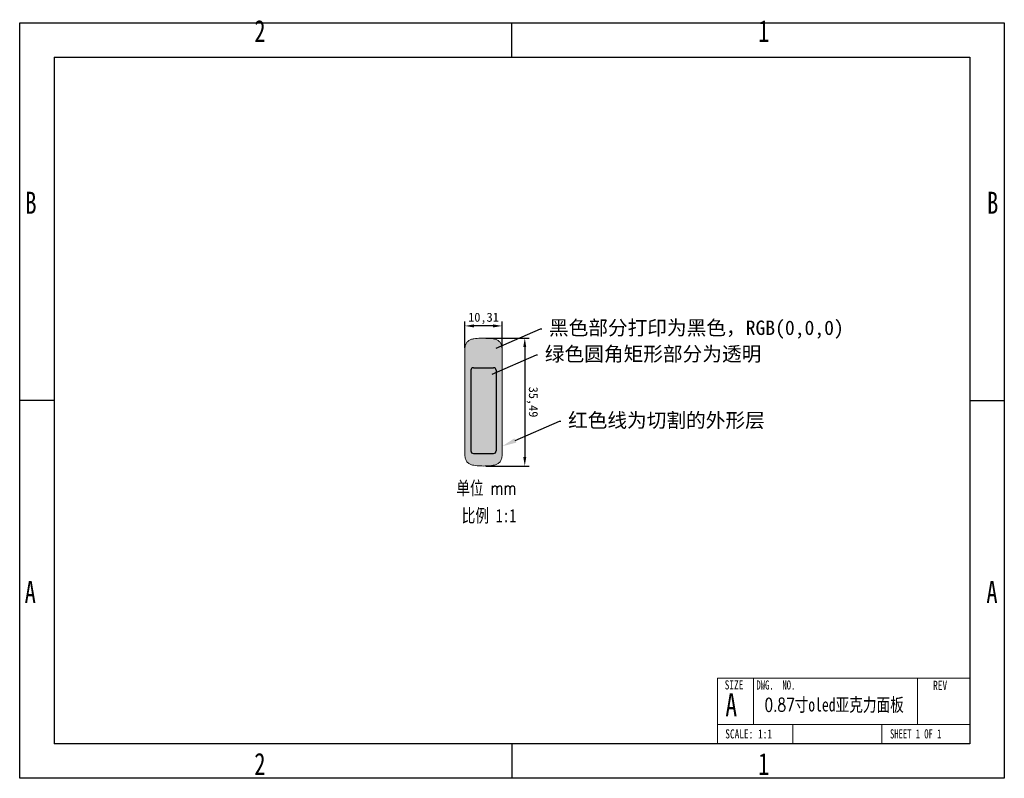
# Model space of a CAD drawing. Header units: millimetres. Extents: x 3 to 276, y 3 to 214.
import ezdxf
from ezdxf import colors
from ezdxf.entities.mleader import LeaderData, LeaderLine
from ezdxf.math import Vec2, Vec3

# ---------------------------------------------------------------- set-up
doc = ezdxf.new("R2010")
doc.units = ezdxf.units.MM
doc.header["$PDSIZE"] = -1
for name, color, linetype in [('图纸格式', 7, 'Continuous'), ('外形层', 240, 'Continuous'), ('尺寸注释', 42, 'Continuous'), ('打印层', 250, 'Continuous'), ('透明层', 100, 'Continuous')]:
    doc.layers.add(name, color=color, linetype=linetype)
doc.styles.add('SLDTEXTSTYLE0', font='TXT', dxfattribs={"width": 0.75})
doc.styles.add('SLDTEXTSTYLE1', font='TXT', dxfattribs={"width": 0.75, "bigfont": 'bigfont'})
doc.styles.add('SLDTEXTSTYLE2', font='TXT', dxfattribs={"width": 0.6875})
doc.styles.add('SLDTEXTSTYLE3', font='TXT', dxfattribs={"width": 0.694444})
doc.dimstyles.new('ISO-25', dxfattribs={"dimtxt": 2.5, "dimasz": 2.5, "dimexe": 1.25, "dimexo": 0.625, "dimtad": 1, "dimtxsty": 'Standard', "dimcen": 2.5, "dimadec": 0, "dimazin": 0, "dimtfac": 1, "dimtmove": 0, "dimatfit": 3, "dimfxl": 1, "dimarcsym": 0})

# ---------------------------------------------------------------- blocks, each defined once
blk = doc.blocks.new('*D4')
at = {"layer": 'Defpoints', "color": 0, "transparency": 16777216}
for p in [(126.64, 128.65), (126.64, 121.99), (136.95, 121.99)]:
    blk.add_point(p, dxfattribs=at)
at = {"layer": '尺寸注释', "color": 0, "lineweight": -2, "transparency": 16777216}
for p, q in [((126.64, 122.61), (126.64, 129.9)), ((134.45, 128.65), (129.14, 128.65)), ((136.95, 122.61), (136.95, 129.9))]:
    blk.add_line(p, q, dxfattribs=at)
at = {"layer": '尺寸注释', "color": 0, "transparency": 16777216}
for points in [[(129.14, 129.07), (129.14, 128.23), (126.64, 128.65)], [(134.45, 129.07), (134.45, 128.23), (136.95, 128.65)]]:
    blk.add_solid(points, dxfattribs=at)
at = {"layer": '尺寸注释', "color": 0, "transparency": 16777216, "insert": (131.8, 130.73), "char_height": 2.5, "attachment_point": 5, "rotation": 360}
blk.add_mtext('10,31', dxfattribs=at)
blk = doc.blocks.new('*D5')
at = {"layer": 'Defpoints', "color": 0, "transparency": 16777216}
for p in [(131.8, 125.29), (131.8, 89.79), (143.24, 89.79)]:
    blk.add_point(p, dxfattribs=at)
at = {"layer": '尺寸注释', "color": 0, "lineweight": -2, "transparency": 16777216}
for p, q in [((132.42, 125.29), (144.49, 125.29)), ((143.24, 122.79), (143.24, 92.29)), ((132.42, 89.79), (144.49, 89.79))]:
    blk.add_line(p, q, dxfattribs=at)
at = {"layer": '尺寸注释', "color": 0, "transparency": 16777216}
for points in [[(143.65, 122.79), (142.82, 122.79), (143.24, 125.29)], [(143.66, 92.29), (142.82, 92.29), (143.24, 89.79)]]:
    blk.add_solid(points, dxfattribs=at)
at = {"layer": '尺寸注释', "color": 0, "transparency": 16777216, "insert": (145.32, 107.54), "char_height": 2.5, "attachment_point": 5, "rotation": 270.0037}
blk.add_mtext('35,49', dxfattribs=at)

msp = doc.modelspace()

# ---------------------------------------------------------------- hatches: boundary and pattern name
at = {"layer": '打印层'}
h = msp.add_hatch(color=256, dxfattribs=at)
h.dxf.hatch_style = 1
edge = h.paths.add_edge_path()
edge.add_spline(control_points=[(136.954, 121.989), (136.954, 122.288), (136.936, 122.584), (136.84, 123.169), (136.759, 123.462), (136.564, 123.863), (136.484, 123.991), (136.298, 124.226), (136.194, 124.331), (135.965, 124.522), (135.841, 124.609), (135.583, 124.757), (135.448, 124.82), (135.172, 124.928), (135.028, 124.973), (134.739, 125.046), (134.593, 125.074), (134.155, 125.145), (133.862, 125.176), (133.274, 125.225), (132.979, 125.244), (132.389, 125.276), (132.094, 125.286), (131.797, 125.286)], knot_values=[0, 0, 0, 0, 0.125, 0.125, 0.25, 0.25, 0.3125, 0.3125, 0.375, 0.375, 0.4375, 0.4375, 0.5, 0.5, 0.5625, 0.5625, 0.625, 0.625, 0.75, 0.75, 0.875, 0.875, 1, 1, 1, 1], degree=3, periodic=0)
edge.add_spline(control_points=[(131.797, 125.286), (131.5, 125.286), (131.204, 125.276), (130.612, 125.244), (130.316, 125.225), (129.725, 125.175), (129.429, 125.144), (128.845, 125.048), (128.556, 124.981), (128.139, 124.817), (128.005, 124.753), (127.749, 124.605), (127.626, 124.52), (127.397, 124.328), (127.293, 124.222), (127.109, 123.989), (127.03, 123.86), (126.835, 123.459), (126.755, 123.167), (126.659, 122.583), (126.641, 122.287), (126.641, 121.989)], knot_values=[0, 0, 0, 0, 0.125, 0.125, 0.25, 0.25, 0.375, 0.375, 0.5, 0.5, 0.5625, 0.5625, 0.625, 0.625, 0.6875, 0.6875, 0.75, 0.75, 0.875, 0.875, 1, 1, 1, 1], degree=3, periodic=0)
edge.add_line((126.641, 121.989), (126.641, 93.089))
edge.add_spline(control_points=[(126.641, 93.089), (126.641, 92.79), (126.659, 92.494), (126.755, 91.909), (126.836, 91.616), (127.031, 91.215), (127.111, 91.087), (127.297, 90.852), (127.401, 90.747), (127.63, 90.555), (127.754, 90.469), (128.012, 90.321), (128.146, 90.258), (128.423, 90.15), (128.567, 90.105), (128.856, 90.032), (129.002, 90.004), (129.439, 89.933), (129.733, 89.902), (130.321, 89.853), (130.616, 89.834), (131.206, 89.802), (131.501, 89.792), (131.797, 89.792)], knot_values=[0, 0, 0, 0, 0.125, 0.125, 0.25, 0.25, 0.3125, 0.3125, 0.375, 0.375, 0.4375, 0.4375, 0.5, 0.5, 0.5625, 0.5625, 0.625, 0.625, 0.75, 0.75, 0.875, 0.875, 1, 1, 1, 1], degree=3, periodic=0)
edge.add_spline(control_points=[(131.797, 89.792), (132.094, 89.792), (132.391, 89.802), (132.983, 89.834), (133.279, 89.853), (133.87, 89.903), (134.166, 89.934), (134.75, 90.03), (135.039, 90.097), (135.456, 90.261), (135.59, 90.325), (135.846, 90.473), (135.969, 90.558), (136.198, 90.75), (136.302, 90.856), (136.486, 91.089), (136.565, 91.218), (136.76, 91.618), (136.84, 91.911), (136.936, 92.495), (136.954, 92.791), (136.954, 93.089)], knot_values=[0, 0, 0, 0, 0.125, 0.125, 0.25, 0.25, 0.375, 0.375, 0.5, 0.5, 0.5625, 0.5625, 0.625, 0.625, 0.6875, 0.6875, 0.75, 0.75, 0.875, 0.875, 1, 1, 1, 1], degree=3, periodic=0)
edge.add_line((136.954, 93.089), (136.954, 121.989))
h.paths.add_polyline_path([(134.587, 117.053, -0.4142136), (135.287, 116.353), (135.287, 93.973, -0.4142136), (134.587, 93.273), (129.007, 93.273, -0.4142136), (128.307, 93.973), (128.307, 116.353, -0.4142136), (129.007, 117.053)], flags=16)
at = {"layer": '透明层'}
h = msp.add_hatch(color=3, dxfattribs=at)
h.dxf.hatch_style = 1
h.paths.add_polyline_path([(135.287, 116.353, 0.4142136), (134.587, 117.053), (129.007, 117.053, 0.4142136), (128.307, 116.353), (128.307, 93.973, 0.4142136), (129.007, 93.273), (134.587, 93.273, 0.4142136), (135.287, 93.973)])

# ---------------------------------------------------------------- linework, layer by layer
at = {"color": 7, "linetype": 'Continuous'}
msp.add_line((266.7, 107.95), (276.225, 107.95), dxfattribs=at)
at = {"layer": '图纸格式', "linetype": 'Continuous'}
for p, q in [((139.7, 203.2), (139.7, 212.725)), ((12.7, 203.2), (12.7, 12.7)), ((12.7, 203.2), (266.7, 203.2)), ((266.7, 203.2), (266.7, 12.7)), ((12.7, 107.95), (3.175, 107.95)), ((266.7, 12.7), (12.7, 12.7)), ((139.7, 12.7), (139.7, 3.175))]:
    msp.add_line(p, q, dxfattribs=at)
at = {"layer": '图纸格式', "linetype": 'Continuous', "lineweight": 18}
for p, q in [((266.7, 62.594), (266.7, 12.7)), ((196.668, 30.985), (266.7, 30.985)), ((196.668, 30.985), (196.668, 12.7)), ((206.675, 30.985), (206.675, 18.107)), ((252.173, 30.985), (252.173, 18.107)), ((196.668, 18.107), (266.7, 18.107)), ((217.536, 18.107), (217.536, 12.7)), ((242.223, 18.107), (242.223, 12.7)), ((266.7, 12.7), (26.769, 12.7))]:
    msp.add_line(p, q, dxfattribs=at)
at = {"layer": '图纸格式'}
msp.add_lwpolyline([(3.175, 212.725), (276.225, 212.725), (276.225, 3.175), (3.175, 3.175)], close=True, dxfattribs=at)
at = {"layer": '外形层', "linetype": 'Continuous', "lineweight": 18}
for p, q in [((126.641, 121.989), (126.641, 93.089)), ((136.954, 93.089), (136.954, 121.989))]:
    msp.add_line(p, q, dxfattribs=at)
at = {"layer": '外形层', "linetype": 'Continuous', "lineweight": 0}
for points, knots in [([(131.797, 125.286), (131.5, 125.286), (131.204, 125.276), (130.612, 125.244), (130.316, 125.225), (129.725, 125.175), (129.429, 125.144), (128.845, 125.048), (128.556, 124.981), (128.139, 124.817), (128.005, 124.753), (127.749, 124.605), (127.626, 124.52), (127.397, 124.328), (127.293, 124.222), (127.109, 123.989), (127.03, 123.86), (126.835, 123.459), (126.755, 123.167), (126.659, 122.583), (126.641, 122.287), (126.641, 121.989)], [0, 0, 0, 0, 0.125, 0.125, 0.25, 0.25, 0.375, 0.375, 0.5, 0.5, 0.5625, 0.5625, 0.625, 0.625, 0.6875, 0.6875, 0.75, 0.75, 0.875, 0.875, 1, 1, 1, 1]), ([(136.954, 121.989), (136.954, 122.288), (136.936, 122.584), (136.84, 123.169), (136.759, 123.462), (136.564, 123.863), (136.484, 123.991), (136.298, 124.226), (136.194, 124.331), (135.965, 124.522), (135.841, 124.609), (135.583, 124.757), (135.448, 124.82), (135.172, 124.928), (135.028, 124.973), (134.739, 125.046), (134.593, 125.074), (134.155, 125.145), (133.862, 125.176), (133.274, 125.225), (132.979, 125.244), (132.389, 125.276), (132.094, 125.286), (131.797, 125.286)], [0, 0, 0, 0, 0.125, 0.125, 0.25, 0.25, 0.3125, 0.3125, 0.375, 0.375, 0.4375, 0.4375, 0.5, 0.5, 0.5625, 0.5625, 0.625, 0.625, 0.75, 0.75, 0.875, 0.875, 1, 1, 1, 1]), ([(126.641, 93.089), (126.641, 92.79), (126.659, 92.494), (126.755, 91.909), (126.836, 91.616), (127.031, 91.215), (127.111, 91.087), (127.297, 90.852), (127.401, 90.747), (127.63, 90.555), (127.754, 90.469), (128.012, 90.321), (128.146, 90.258), (128.423, 90.15), (128.567, 90.105), (128.856, 90.032), (129.002, 90.004), (129.439, 89.933), (129.733, 89.902), (130.321, 89.853), (130.616, 89.834), (131.206, 89.802), (131.501, 89.792), (131.797, 89.792)], [0, 0, 0, 0, 0.125, 0.125, 0.25, 0.25, 0.3125, 0.3125, 0.375, 0.375, 0.4375, 0.4375, 0.5, 0.5, 0.5625, 0.5625, 0.625, 0.625, 0.75, 0.75, 0.875, 0.875, 1, 1, 1, 1]), ([(131.797, 89.792), (132.094, 89.792), (132.391, 89.802), (132.983, 89.834), (133.279, 89.853), (133.87, 89.903), (134.166, 89.934), (134.75, 90.03), (135.039, 90.097), (135.456, 90.261), (135.59, 90.325), (135.846, 90.473), (135.969, 90.558), (136.198, 90.75), (136.302, 90.856), (136.486, 91.089), (136.565, 91.218), (136.76, 91.618), (136.84, 91.911), (136.936, 92.495), (136.954, 92.791), (136.954, 93.089)], [0, 0, 0, 0, 0.125, 0.125, 0.25, 0.25, 0.375, 0.375, 0.5, 0.5, 0.5625, 0.5625, 0.625, 0.625, 0.6875, 0.6875, 0.75, 0.75, 0.875, 0.875, 1, 1, 1, 1])]:
    msp.add_open_spline(points, degree=3, knots=knots, dxfattribs=at)
at = {"layer": '透明层', "linetype": 'Continuous', "lineweight": 25}
for p, q in [((128.307, 116.353), (128.307, 93.973)), ((129.007, 117.053), (134.587, 117.053)), ((135.287, 116.353), (135.287, 93.973)), ((129.007, 93.273), (134.587, 93.273))]:
    msp.add_line(p, q, dxfattribs=at)
for centre, start, end in [((129.007, 116.353), 90, 180), ((134.587, 116.353), 0, 90), ((129.007, 93.973), 180, 270), ((134.587, 93.973), 270, 0)]:
    msp.add_arc(centre, 0.7, start, end, dxfattribs=at)

# ---------------------------------------------------------------- texts
at = {"color": 7, "linetype": 'Continuous', "lineweight": 0, "char_height": 6.096, "attachment_point": 2, "style": 'SLDTEXTSTYLE0'}
for s, insert in [('B', (273.003, 165.846)), ('A', (272.807, 57.896))]:
    msp.add_mtext(s, dxfattribs=dict(at, insert=insert))
at = {"layer": '图纸格式', "linetype": 'Continuous', "lineweight": 0}
for s, insert, char_height, attachment_point, style in [('2', (69.789, 213.471), 6.096, 2, 'SLDTEXTSTYLE0'), ('1', (209.489, 213.471), 6.096, 2, 'SLDTEXTSTYLE0'), ('B', (6.303, 165.846), 6.096, 2, 'SLDTEXTSTYLE0'), ('A', (6.107, 57.896), 6.096, 2, 'SLDTEXTSTYLE0'), ('SIZE', (198.68, 30.358), 2.54, 1, 'SLDTEXTSTYLE0'), ('DWG.  NO.', (207.481, 30.323), 2.54, 1, 'SLDTEXTSTYLE3'), ('REV', (256.485, 30.223), 2.54, 1, 'SLDTEXTSTYLE0'), ('A', (198.88, 26.724), 6.35, 1, 'SLDTEXTSTYLE0'), ('{\\Ftxt,bigfont|c134;0.87\\fSimSun|b0|i0|c134|p2;寸oled亚克力面板}', (229.057, 25.423), 3.70417, 2, 'SLDTEXTSTYLE1'), ('SCALE: 1:1', (198.849, 16.765), 2.54, 1, 'SLDTEXTSTYLE0'), ('SHEET 1 OF 1', (244.531, 16.773), 2.54, 1, 'SLDTEXTSTYLE2'), ('2', (69.789, 10.229), 6.096, 2, 'SLDTEXTSTYLE0'), ('1', (209.489, 10.229), 6.096, 2, 'SLDTEXTSTYLE0')]:
    msp.add_mtext(s, dxfattribs=dict(at, insert=insert, char_height=char_height, attachment_point=attachment_point, style=style))
at = {"layer": '尺寸注释', "linetype": 'Continuous', "lineweight": 0, "char_height": 3.70417, "attachment_point": 2, "style": 'SLDTEXTSTYLE1'}
for s, insert in [('{\\fSimSun|b0|i0|c134|p2;单位 \\Ftxt,bigfont|c134;mm}', (132.567, 85.511)), ('{\\fSimSun|b0|i0|c134|p2;比例 1:1}', (133.318, 77.881))]:
    msp.add_mtext(s, dxfattribs=dict(at, insert=insert))

# ---------------------------------------------------------------- dimensions: what is measured, and where the dimension line sits
at = {"layer": '尺寸注释'}
for p1, p2, distance, picture, middle in [((136.954, 121.989), (126.641, 121.989), -6.661, '*D4', (131.797, 130.734)), ((131.797, 125.286), (131.8, 89.792), 11.44, '*D5', (145.322, 107.54))]:
    dim = msp.add_aligned_dim(p1=p1, p2=p2, distance=distance, dimstyle='ISO-25', dxfattribs=at)
    dim.commit()
    dim.dimension.update_dxf_attribs({"geometry": picture, "text_midpoint": middle})

# ---------------------------------------------------------------- leaders
ml = msp.add_multileader_mtext('Standard', dxfattribs=at)
ml.set_content('{\\fSimSun|b0|i0|c134|p2;黑色部分打印为黑色，RGB(0,0,0)}', color=256)
ml.set_leader_properties()
ml.build(insert=Vec2(0, 0))
ml.multileader.update_dxf_attribs({"text_right_attachment_type": 6, "dogleg_length": 0.36})
ctx = ml.context
ctx.base_point, ctx.plane_origin = Vec3(147.943, 127.801), Vec3(131.663, 120.863)
ctx.right_attachment = 6
notes = []
notes.append((ctx, [(0, (1, 1, 0), (147.583, 127.801), (1, 0), 0.36, [(0, [(131.663, 120.863)], 0, [])])]))
ctx.mtext.insert, ctx.mtext.flow_direction = Vec3(149.943, 130.136), 5
ml = msp.add_multileader_mtext('Standard', dxfattribs=at)
ml.set_content('{\\fSimSun|b0|i0|c134|p2;绿色圆角矩形部分为透明}', color=256)
ml.set_leader_properties()
ml.build(insert=Vec2(0, 0))
ml.multileader.update_dxf_attribs({"text_right_attachment_type": 6, "dogleg_length": 0.36})
ctx = ml.context
ctx.base_point, ctx.plane_origin = Vec3(146.812, 120.583), Vec3(130.533, 113.645)
ctx.right_attachment = 6
notes.append((ctx, [(0, (1, 1, 0), (146.452, 120.583), (1, 0), 0.36, [(0, [(130.533, 113.645)], 0, [])])]))
ctx.mtext.insert, ctx.mtext.flow_direction = Vec3(148.812, 122.885), 5
ml = msp.add_multileader_mtext('Standard', dxfattribs=at)
ml.set_content('{\\fSimSun|b0|i0|c134|p2;红色线为切割的外形层}', color=256)
ml.set_leader_properties()
ml.build(insert=Vec2(0, 0))
ml.multileader.update_dxf_attribs({"text_right_attachment_type": 6, "dogleg_length": 0.36})
ctx = ml.context
ctx.base_point, ctx.plane_origin = Vec3(153.234, 102.198), Vec3(136.954, 95.261)
ctx.right_attachment = 6
notes.append((ctx, [(0, (1, 1, 0), (152.874, 102.198), (1, 0), 0.36, [(0, [(136.954, 95.261)], 0, [])])]))
ctx.mtext.insert, ctx.mtext.flow_direction = Vec3(155.234, 104.489), 5
for ctx, leaders in notes:
    for number, flags, end, landing, length, lines in leaders:
        leader = LeaderData()
        leader.index, (leader.has_last_leader_line, leader.has_dogleg_vector, leader.attachment_direction) = number, flags
        leader.last_leader_point, leader.dogleg_vector, leader.dogleg_length = Vec3(end), Vec3(landing), length
        for number, points, colour, breaks in lines:
            line = LeaderLine()
            line.index, line.vertices, line.color, line.breaks = number, Vec3.list(points), colors.encode_raw_color(colour), breaks
            leader.lines.append(line)
        ctx.leaders.append(leader)

doc.saveas('drawing.dxf')
